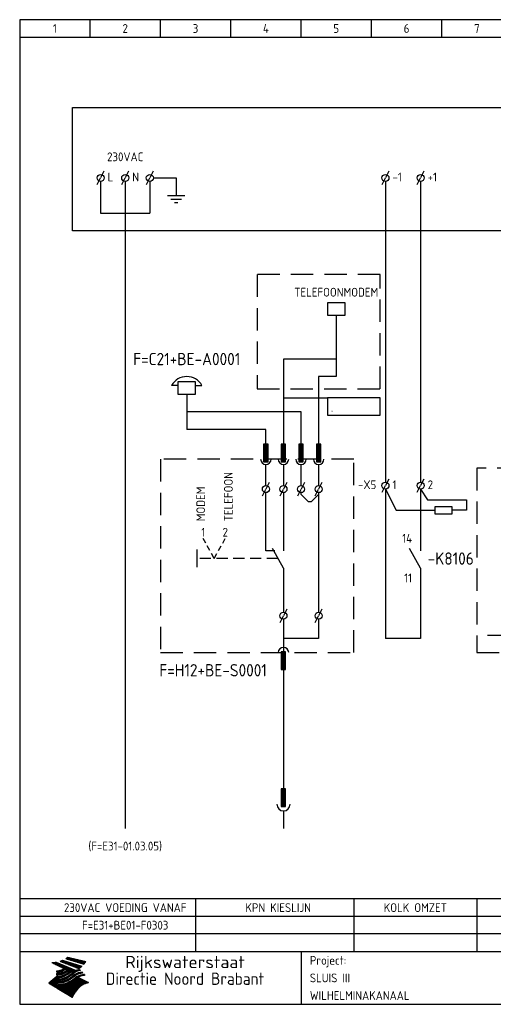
# Model space of a CAD drawing. Extents: x 10 to 410, y 10 to 290.
# Tile 1 of 2: x 10 to 145, y 10 to 290. Entities that reach past the tile are written whole.
import ezdxf
from ezdxf.enums import TextEntityAlignment as Align

# ---------------------------------------------------------------- set-up
doc = ezdxf.new("R2010")
doc.units = 0
doc.header["$MEASUREMENT"] = 0
doc.linetypes.add('HIDDEN', pattern=[9.525, 6.35, -3.175])
doc.layers.get('0').update_dxf_attribs({"linetype": 'CONTINUOUS'})
for name, color, linetype in [('0-25', 7, 'CONTINUOUS'), ('0-35', 2, 'CONTINUOUS'), ('0-50', 3, 'CONTINUOUS'), ('B-25', 7, 'CONTINUOUS'), ('B-35', 2, 'CONTINUOUS'), ('S-25', 7, 'CONTINUOUS')]:
    doc.layers.add(name, color=color, linetype=linetype)
doc.styles.add('ISO', font='iso.shx')
doc.styles.get("Standard").update_dxf_attribs({"font": 'iso.shx'})

# ---------------------------------------------------------------- blocks, each defined once
blk = doc.blocks.new('KADERA3')
at = {"layer": '0-25'}
for p, q in [((30, 285), (30, 290)), ((50, 285), (50, 290)), ((70, 285), (70, 290)), ((90, 285), (90, 290)), ((110, 285), (110, 290)), ((130, 285), (130, 290)), ((10, 285), (410, 285)), ((410, 35), (10, 35)), ((410, 30), (10, 30))]:
    blk.add_line(p, q, dxfattribs=at)
at = {"layer": '0-25', "color": 7}
for p, q in [((21.94, 22.42), (22.53, 22.42)), ((22.06, 22.48), (22.36, 22.48)), ((22.18, 22.53), (27.65, 20.8)), ((22.18, 22.53), (27.65, 20.8)), ((23.14, 22.99), (28.22, 21.46)), ((23.14, 22.99), (28.22, 21.46)), ((23.15, 22.98), (25.33, 22.98)), ((23.23, 23.04), (25.09, 23.04)), ((23.32, 23.1), (24.84, 23.1)), ((23.34, 22.93), (25.57, 22.93)), ((23.4, 23.15), (24.6, 23.15)), ((23.49, 23.21), (24.36, 23.21)), ((23.52, 22.87), (25.81, 22.87)), ((23.57, 23.27), (24.12, 23.27)), ((23.64, 23.32), (23.87, 23.32)), ((23.7, 23.36), (28.82, 22.17)), ((23.7, 23.36), (28.82, 22.17)), ((23.71, 22.82), (26.06, 22.82)), ((23.9, 22.76), (26.3, 22.76)), ((24.09, 22.7), (26.54, 22.7)), ((24.27, 22.65), (26.78, 22.65)), ((24.46, 22.59), (27.03, 22.59)), ((24.65, 22.53), (27.27, 22.53)), ((24.84, 22.48), (27.51, 22.48)), ((25.02, 22.42), (27.75, 22.42)), ((19.1, 21.89), (25.12, 19)), ((19.1, 21.89), (25.12, 19)), ((19.17, 21.86), (20.7, 21.86)), ((19.29, 21.8), (20.83, 21.8)), ((19.4, 21.75), (20.96, 21.75)), ((19.52, 21.69), (21.09, 21.69)), ((19.64, 21.63), (21.22, 21.63)), ((19.74, 21.92), (20.56, 21.92)), ((19.75, 21.58), (21.36, 21.58)), ((19.87, 21.52), (21.49, 21.52)), ((19.99, 21.47), (21.62, 21.47)), ((20.11, 21.41), (21.75, 21.41)), ((20.22, 21.35), (21.88, 21.35)), ((20.25, 21.97), (20.43, 21.97)), ((20.34, 21.3), (22.02, 21.3)), ((20.38, 21.99), (26.02, 19.59)), ((20.38, 21.99), (26.02, 19.59)), ((20.46, 21.24), (22.15, 21.24)), ((20.57, 21.18), (22.28, 21.18)), ((20.69, 21.13), (22.41, 21.13)), ((20.81, 21.07), (22.55, 21.07)), ((20.92, 21.02), (22.68, 21.02)), ((21.04, 20.96), (22.81, 20.96)), ((21.16, 20.9), (22.94, 20.9)), ((21.19, 19.61), (22.35, 19.61)), ((21.27, 20.85), (23.07, 20.85)), ((21.39, 20.79), (23.21, 20.79)), ((21.42, 19.67), (22.47, 19.67)), ((21.47, 22.25), (26.83, 20.19)), ((21.47, 22.25), (26.83, 20.19)), ((21.49, 22.25), (23.07, 22.25)), ((21.51, 20.73), (23.34, 20.73)), ((21.6, 22.2), (23.25, 22.2)), ((21.62, 19.72), (22.59, 19.72)), ((21.63, 20.68), (23.47, 20.68)), ((21.65, 22.31), (22.89, 22.31)), ((21.74, 20.62), (23.6, 20.62)), ((21.75, 22.14), (23.42, 22.14)), ((21.8, 22.37), (22.71, 22.37)), ((21.8, 19.78), (22.69, 19.78)), ((21.86, 20.57), (23.73, 20.57)), ((21.9, 22.08), (23.6, 22.08)), ((21.96, 19.83), (22.79, 19.83)), ((21.98, 20.51), (23.87, 20.51)), ((22.04, 22.03), (23.78, 22.03)), ((22.09, 20.45), (24, 20.45)), ((22.11, 19.89), (22.89, 19.89)), ((22.19, 21.97), (23.96, 21.97)), ((22.21, 20.4), (24.13, 20.4)), ((22.24, 19.95), (22.99, 19.95)), ((22.33, 20.34), (24.26, 20.34)), ((22.34, 21.92), (24.13, 21.92)), ((22.37, 20), (23.08, 20)), ((22.44, 20.28), (24.4, 20.28)), ((22.48, 21.86), (24.31, 21.86)), ((22.49, 20.06), (23.04, 20.06)), ((22.56, 20.23), (24.53, 20.23)), ((22.61, 20.12), (22.93, 20.12)), ((22.63, 21.8), (24.49, 21.8)), ((22.68, 20.17), (24.66, 20.17)), ((22.71, 20.17), (22.82, 20.17)), ((23.11, 20.02), (22.77, 20.2)), ((23.11, 20.02), (22.77, 20.2)), ((22.78, 21.75), (24.67, 21.75)), ((22.79, 20.12), (24.79, 20.12)), ((22.91, 20.06), (24.92, 20.06)), ((22.92, 21.69), (24.85, 21.69)), ((23.03, 20), (25.06, 20)), ((23.07, 21.63), (25.02, 21.63)), ((23.15, 19.95), (25.19, 19.95)), ((23.22, 21.58), (25.2, 21.58)), ((23.26, 19.89), (25.32, 19.89)), ((23.3, 19.61), (23.88, 19.61)), ((23.36, 21.52), (25.38, 21.52)), ((23.38, 19.83), (25.45, 19.83)), ((23.39, 19.67), (23.81, 19.67)), ((23.45, 19.7), (23.58, 19.79)), ((23.45, 19.7), (23.58, 19.79)), ((23.48, 19.72), (23.7, 19.72)), ((23.5, 19.78), (25.58, 19.78)), ((23.51, 21.47), (25.56, 21.47)), ((23.56, 19.78), (23.59, 19.78)), ((23.56, 19.39), (23.9, 19.62)), ((23.56, 19.39), (23.9, 19.62)), ((23.58, 19.79), (23.9, 19.62)), ((23.58, 19.79), (23.9, 19.62)), ((23.61, 19.72), (25.72, 19.72)), ((23.66, 21.41), (25.74, 21.41)), ((23.73, 19.67), (25.85, 19.67)), ((23.8, 21.35), (25.91, 21.35)), ((23.85, 19.61), (25.98, 19.61)), ((23.95, 21.3), (26.09, 21.3)), ((24.09, 21.24), (26.27, 21.24)), ((24.24, 21.18), (26.45, 21.18)), ((24.39, 21.13), (26.62, 21.13)), ((24.53, 21.07), (26.8, 21.07)), ((24.68, 21.02), (26.98, 21.02)), ((24.83, 20.96), (27.16, 20.96)), ((24.97, 20.9), (27.34, 20.9)), ((25.12, 20.85), (27.51, 20.85)), ((25.21, 22.37), (28, 22.37)), ((25.27, 20.79), (27.63, 20.79)), ((25.4, 22.31), (28.24, 22.31)), ((25.41, 20.73), (27.57, 20.73)), ((25.56, 20.68), (27.51, 20.68)), ((25.58, 22.25), (28.48, 22.25)), ((25.71, 20.62), (27.44, 20.62)), ((25.77, 22.2), (28.72, 22.2)), ((25.85, 20.57), (27.37, 20.57)), ((25.96, 22.14), (28.79, 22.14)), ((26, 20.51), (27.29, 20.51)), ((26.06, 19.61), (26.85, 19.61)), ((26.15, 22.08), (28.75, 22.08)), ((26.15, 20.45), (27.22, 20.45)), ((26.21, 19.67), (27.23, 19.67)), ((26.29, 20.4), (27.14, 20.4)), ((26.33, 22.03), (28.71, 22.03)), ((26.44, 20.34), (27.06, 20.34)), ((26.44, 19.72), (27.18, 19.72)), ((26.52, 21.97), (28.66, 21.97)), ((26.59, 20.28), (26.97, 20.28)), ((26.71, 21.92), (28.62, 21.92)), ((26.73, 20.23), (26.89, 20.23)), ((26.9, 21.86), (28.57, 21.86)), ((27.08, 21.8), (28.52, 21.8)), ((27.13, 19.78), (27.25, 19.64)), ((27.13, 19.78), (27.25, 19.64)), ((27.27, 21.75), (28.48, 21.75)), ((27.46, 21.69), (28.43, 21.69)), ((27.65, 21.63), (28.38, 21.63)), ((27.83, 21.58), (28.33, 21.58)), ((28.02, 21.52), (28.28, 21.52)), ((28.21, 21.47), (28.22, 21.47)), ((20.58, 17.88), (18.3, 16)), ((20.58, 17.88), (18.3, 16)), ((19.33, 16.85), (21.07, 16.85)), ((19.4, 16.91), (21.55, 16.91)), ((19.47, 16.97), (21.88, 16.97)), ((19.54, 17.02), (22.13, 17.02)), ((19.61, 17.08), (22.34, 17.08)), ((19.67, 17.13), (20.6, 17.13)), ((19.74, 17.19), (20.6, 17.19)), ((19.81, 17.25), (20.6, 17.25)), ((19.88, 17.3), (20.6, 17.3)), ((19.95, 17.36), (20.6, 17.36)), ((20.01, 17.42), (20.6, 17.42)), ((20.08, 17.47), (20.93, 17.47)), ((20.15, 17.53), (21.26, 17.53)), ((20.22, 17.58), (21.51, 17.58)), ((20.29, 17.64), (21.72, 17.64)), ((20.35, 17.7), (21.9, 17.7)), ((20.42, 17.75), (22.07, 17.75)), ((20.49, 17.81), (22.22, 17.81)), ((20.56, 17.87), (22.36, 17.87)), ((20.6, 19.11), (20.58, 19.51)), ((20.6, 19.11), (20.58, 19.51)), ((20.58, 19.5), (22.09, 19.5)), ((20.58, 19.44), (21.95, 19.44)), ((20.59, 19.38), (21.79, 19.38)), ((20.59, 19.33), (21.62, 19.33)), ((20.59, 19.27), (21.42, 19.27)), ((20.6, 19.22), (21.2, 19.22)), ((20.6, 19.16), (20.93, 19.16)), ((20.6, 19.11), (20.69, 19.12)), ((20.6, 19.11), (20.69, 19.12)), ((20.6, 18.79), (20.77, 18.81)), ((20.6, 18.79), (20.77, 18.81)), ((20.6, 18.29), (20.6, 18.79)), ((20.6, 18.29), (20.6, 18.79)), ((20.6, 18.77), (22.46, 18.77)), ((20.6, 18.71), (22.33, 18.71)), ((20.6, 18.65), (22.19, 18.65)), ((20.6, 18.6), (22.04, 18.6)), ((20.6, 18.54), (21.87, 18.54)), ((20.6, 18.48), (21.68, 18.48)), ((20.6, 18.43), (21.46, 18.43)), ((20.6, 18.37), (21.21, 18.37)), ((20.6, 18.32), (20.87, 18.32)), ((20.6, 18.29), (20.88, 18.32)), ((20.6, 18.29), (20.88, 18.32)), ((20.6, 17.88), (20.86, 17.91)), ((20.6, 17.88), (20.86, 17.91)), ((20.6, 17.43), (20.97, 17.48)), ((20.6, 17.43), (20.97, 17.48)), ((20.6, 17.43), (20.6, 17.09)), ((20.6, 17.43), (20.6, 17.09)), ((20.6, 17.09), (21.26, 17.16)), ((20.6, 17.09), (21.26, 17.16)), ((20.6, 16.8), (21.37, 16.89)), ((20.6, 16.8), (21.37, 16.89)), ((20.6, 16.8), (20.6, 16.45)), ((20.6, 16.8), (20.6, 16.45)), ((20.9, 19.55), (22.23, 19.55)), ((20.9, 18.82), (22.59, 18.82)), ((20.98, 17.92), (22.5, 17.92)), ((21.02, 17.13), (22.53, 17.13)), ((21.32, 18.88), (22.71, 18.88)), ((21.32, 17.98), (22.62, 17.98)), ((21.47, 17.19), (22.7, 17.19)), ((21.59, 18.03), (22.74, 18.03)), ((21.61, 18.93), (22.82, 18.93)), ((21.77, 17.25), (22.85, 17.25)), ((21.8, 18.09), (22.85, 18.09)), ((21.84, 18.99), (22.92, 18.99)), ((21.99, 18.15), (22.95, 18.15)), ((22.01, 17.3), (22.99, 17.3)), ((22.03, 19.05), (23.03, 19.05)), ((22.16, 18.2), (23.05, 18.2)), ((22.21, 19.1), (23.12, 19.1)), ((22.21, 17.36), (23.12, 17.36)), ((22.31, 18.26), (23.15, 18.26)), ((22.36, 19.16), (23.22, 19.16)), ((22.39, 17.42), (23.24, 17.42)), ((22.45, 18.32), (23.24, 18.32)), ((22.51, 19.22), (23.3, 19.22)), ((22.56, 17.47), (23.36, 17.47)), ((22.59, 18.37), (23.33, 18.37)), ((22.64, 19.27), (23.39, 19.27)), ((22.71, 18.43), (23.42, 18.43)), ((22.71, 17.53), (23.47, 17.53)), ((22.77, 19.33), (23.47, 19.33)), ((22.83, 18.48), (23.5, 18.48)), ((22.84, 17.58), (23.57, 17.58)), ((22.89, 19.38), (23.55, 19.38)), ((22.94, 18.54), (23.58, 18.54)), ((22.96, 16.85), (23.86, 16.85)), ((22.97, 17.64), (23.67, 17.64)), ((23, 19.44), (23.63, 19.44)), ((23.04, 18.6), (23.66, 18.6)), ((23.1, 19.5), (23.72, 19.5)), ((23.1, 17.7), (23.77, 17.7)), ((23.12, 16.91), (23.96, 16.91)), ((23.14, 18.65), (23.74, 18.65)), ((23.21, 19.55), (23.8, 19.55)), ((23.21, 17.75), (23.86, 17.75)), ((23.24, 18.71), (23.82, 18.71)), ((23.26, 16.97), (24.05, 16.97)), ((23.32, 17.81), (23.95, 17.81)), ((23.33, 18.77), (23.91, 18.77)), ((23.39, 17.02), (24.14, 17.02)), ((23.42, 18.82), (23.99, 18.82)), ((23.42, 17.87), (24.03, 17.87)), ((23.51, 18.88), (24.07, 18.88)), ((23.52, 17.92), (24.11, 17.92)), ((23.52, 17.08), (24.22, 17.08)), ((23.54, 18.9), (24.3, 19.42)), ((23.54, 18.9), (24.3, 19.42)), ((23.59, 18.93), (24.15, 18.93)), ((23.62, 17.98), (24.2, 17.98)), ((23.63, 17.13), (24.3, 17.13)), ((23.65, 18.59), (24.62, 19.25)), ((23.65, 18.59), (24.62, 19.25)), ((23.67, 18.99), (24.23, 18.99)), ((23.71, 18.03), (24.28, 18.03)), ((23.75, 19.05), (24.32, 19.05)), ((23.75, 17.19), (24.38, 17.19)), ((23.79, 18.09), (24.36, 18.09)), ((23.83, 19.1), (24.4, 19.1)), ((23.85, 17.25), (24.46, 17.25)), ((23.88, 18.15), (24.44, 18.15)), ((23.92, 19.16), (24.48, 19.16)), ((23.94, 18.19), (25.23, 19.07)), ((23.94, 18.19), (25.23, 19.07)), ((23.95, 17.3), (24.55, 17.3)), ((23.96, 19.55), (25.96, 19.55)), ((23.96, 18.2), (24.53, 18.2)), ((24, 19.22), (24.56, 19.22)), ((24.04, 18.26), (24.61, 18.26)), ((24.05, 17.36), (24.63, 17.36)), ((24.06, 17.88), (25.34, 18.76)), ((24.06, 17.88), (25.34, 18.76)), ((24.08, 19.5), (25.88, 19.5)), ((24.08, 19.27), (24.58, 19.27)), ((24.13, 18.32), (24.69, 18.32)), ((24.14, 17.42), (24.71, 17.42)), ((24.16, 19.33), (24.47, 19.33)), ((24.2, 19.44), (25.79, 19.44)), ((24.21, 18.37), (24.77, 18.37)), ((24.23, 17.47), (24.79, 17.47)), ((24.24, 17.48), (25.52, 18.36)), ((24.24, 17.48), (25.52, 18.36)), ((24.25, 19.38), (24.36, 19.38)), ((24.29, 18.43), (24.85, 18.43)), ((24.3, 19.42), (24.62, 19.25)), ((24.3, 19.42), (24.62, 19.25)), ((24.31, 19.38), (25.71, 19.38)), ((24.31, 17.53), (24.87, 17.53)), ((24.35, 17.17), (25.64, 18.05)), ((24.35, 17.17), (25.64, 18.05)), ((24.37, 18.48), (24.94, 18.48)), ((24.39, 17.58), (24.96, 17.58)), ((24.43, 19.33), (25.62, 19.33)), ((24.45, 18.54), (25.02, 18.54)), ((24.47, 17.64), (25.04, 17.64)), ((24.54, 18.6), (25.1, 18.6)), ((24.55, 19.27), (25.54, 19.27)), ((24.56, 17.7), (25.12, 17.7)), ((24.62, 18.65), (25.18, 18.65)), ((24.63, 16.72), (25.91, 17.6)), ((24.63, 16.72), (25.91, 17.6)), ((24.64, 17.75), (25.2, 17.75)), ((24.67, 19.22), (25.45, 19.22)), ((24.7, 18.71), (25.27, 18.71)), ((24.72, 17.81), (25.29, 17.81)), ((24.78, 19.16), (25.37, 19.16)), ((24.78, 18.77), (25.34, 18.77)), ((24.8, 17.87), (25.37, 17.87)), ((24.82, 16.85), (28.23, 16.85)), ((24.87, 18.82), (25.4, 18.82)), ((24.89, 17.92), (25.45, 17.92)), ((24.9, 19.1), (25.28, 19.1)), ((24.9, 16.91), (28.11, 16.91)), ((24.95, 18.88), (25.45, 18.88)), ((24.97, 17.98), (25.53, 17.98)), ((24.99, 16.97), (28, 16.97)), ((25.02, 19.05), (25.2, 19.05)), ((25.03, 18.93), (25.51, 18.93)), ((25.05, 18.03), (25.61, 18.03)), ((25.07, 17.02), (27.89, 17.02)), ((25.11, 18.99), (25.57, 18.99)), ((26.02, 19.59), (25.12, 19)), ((26.02, 19.59), (25.12, 19)), ((25.13, 18.09), (25.68, 18.09)), ((25.15, 17.08), (27.77, 17.08)), ((25.19, 19.05), (25.63, 19.05)), ((25.21, 18.15), (25.75, 18.15)), ((25.23, 17.13), (27.66, 17.13)), ((25.26, 19.1), (25.7, 19.1)), ((25.3, 18.2), (25.82, 18.2)), ((25.31, 17.19), (27.55, 17.19)), ((25.33, 19.16), (25.77, 19.16)), ((25.38, 18.26), (25.89, 18.26)), ((25.39, 19.22), (25.85, 19.22)), ((25.4, 17.25), (27.43, 17.25)), ((25.46, 18.32), (25.97, 18.32)), ((25.47, 19.27), (25.93, 19.27)), ((25.48, 17.3), (27.32, 17.3)), ((25.54, 19.33), (26.03, 19.33)), ((25.54, 18.37), (26.06, 18.37)), ((25.56, 17.36), (27.21, 17.36)), ((25.62, 18.43), (26.14, 18.43)), ((25.63, 19.38), (26.13, 19.38)), ((25.64, 17.42), (27.1, 17.42)), ((25.7, 18.48), (26.24, 18.48)), ((25.72, 19.44), (26.24, 19.44)), ((25.73, 17.47), (26.98, 17.47)), ((25.79, 18.54), (26.34, 18.54)), ((25.81, 17.53), (26.87, 17.53)), ((25.82, 19.5), (26.36, 19.5)), ((25.89, 18.6), (26.46, 18.6)), ((25.89, 17.58), (26.76, 17.58)), ((25.93, 19.55), (26.53, 19.55)), ((25.96, 17.64), (26.64, 17.64)), ((25.99, 18.65), (26.58, 18.65)), ((26.04, 17.7), (26.59, 17.7)), ((26.1, 18.71), (26.72, 18.71)), ((26.12, 17.75), (26.67, 17.75)), ((26.2, 17.81), (26.76, 17.81)), ((26.23, 18.77), (26.89, 18.77)), ((26.29, 17.87), (26.86, 17.87)), ((26.37, 18.82), (27.09, 18.82)), ((26.39, 17.92), (26.97, 17.92)), ((26.49, 17.98), (27.09, 17.98)), ((26.53, 18.88), (27.34, 18.88)), ((26.56, 17.68), (29.54, 16.2)), ((26.56, 17.68), (29.54, 16.2)), ((26.6, 18.03), (27.22, 18.03)), ((26.72, 18.09), (27.38, 18.09)), ((26.73, 18.93), (27.66, 18.93)), ((26.85, 18.15), (27.56, 18.15)), ((26.99, 18.99), (27.9, 18.99)), ((27, 18.2), (27.8, 18.2)), ((27.18, 18.26), (28.13, 18.26)), ((27.26, 19.05), (27.84, 19.05)), ((27.39, 18.32), (28.47, 18.32)), ((27.7, 18.37), (28.49, 18.37)), ((27.78, 19.1), (27.93, 18.96)), ((27.78, 19.1), (27.93, 18.96)), ((28, 18.43), (28.44, 18.43)), ((28.39, 18.48), (28.54, 18.32)), ((28.39, 18.48), (28.54, 18.32)), ((24.94, 11.97), (18.3, 16)), ((24.94, 11.97), (18.3, 16)), ((18.31, 16.01), (20.96, 16.01)), ((18.38, 16.07), (21.46, 16.07)), ((18.38, 15.95), (20.6, 15.95)), ((18.45, 16.12), (21.88, 16.12)), ((18.47, 15.9), (20.6, 15.9)), ((18.52, 16.18), (22.15, 16.18)), ((18.57, 15.84), (20.6, 15.84)), ((18.59, 16.23), (22.38, 16.23)), ((18.65, 16.29), (22.58, 16.29)), ((18.66, 15.78), (20.6, 15.78)), ((18.72, 16.35), (22.75, 16.35)), ((18.75, 15.73), (20.6, 15.73)), ((18.79, 16.4), (22.91, 16.4)), ((18.85, 15.67), (20.6, 15.67)), ((18.86, 16.46), (20.6, 16.46)), ((18.93, 16.52), (20.6, 16.52)), ((18.94, 15.62), (20.6, 15.62)), ((18.99, 16.57), (20.6, 16.57)), ((19.03, 15.56), (27.83, 15.56)), ((19.06, 16.63), (20.6, 16.63)), ((19.12, 15.5), (27.75, 15.5)), ((19.13, 16.68), (20.6, 16.68)), ((19.2, 16.74), (20.6, 16.74)), ((19.22, 15.45), (27.66, 15.45)), ((19.27, 16.8), (20.6, 16.8)), ((19.31, 15.39), (27.58, 15.39)), ((19.4, 15.33), (27.5, 15.33)), ((19.49, 15.28), (27.43, 15.28)), ((19.59, 15.22), (27.36, 15.22)), ((19.68, 15.17), (27.29, 15.17)), ((19.77, 15.11), (27.22, 15.11)), ((19.86, 15.05), (27.15, 15.05)), ((19.96, 15), (27.09, 15)), ((20.05, 14.94), (27.02, 14.94)), ((20.14, 14.88), (26.96, 14.88)), ((20.24, 14.83), (26.9, 14.83)), ((20.33, 14.77), (26.84, 14.77)), ((20.42, 14.72), (26.79, 14.72)), ((20.51, 14.66), (26.73, 14.66)), ((20.6, 16.45), (21.56, 16.56)), ((20.6, 16.45), (21.56, 16.56)), ((20.6, 15.97), (21.67, 16.09)), ((20.6, 15.97), (21.67, 16.09)), ((20.6, 15.97), (20.6, 15.58)), ((20.6, 15.97), (20.6, 15.58)), ((20.6, 15.58), (21.95, 15.73)), ((20.6, 15.58), (21.95, 15.73)), ((20.61, 14.6), (26.68, 14.6)), ((20.7, 16.46), (23.06, 16.46)), ((20.7, 14.55), (26.62, 14.55)), ((20.79, 14.49), (26.57, 14.49)), ((20.88, 14.43), (26.52, 14.43)), ((20.94, 15.62), (27.92, 15.62)), ((20.98, 14.38), (26.47, 14.38)), ((21.07, 14.32), (26.42, 14.32)), ((21.16, 14.27), (26.38, 14.27)), ((21.2, 16.52), (23.2, 16.52)), ((21.25, 14.21), (26.33, 14.21)), ((21.35, 14.15), (26.29, 14.15)), ((21.44, 14.1), (26.24, 14.1)), ((21.45, 15.67), (28.01, 15.67)), ((21.53, 14.04), (26.2, 14.04)), ((21.72, 16.57), (23.32, 16.57)), ((21.96, 15.73), (28.11, 15.73)), ((22.1, 16.63), (23.44, 16.63)), ((22.34, 15.78), (28.21, 15.78)), ((22.38, 16.68), (23.56, 16.68)), ((22.6, 16.74), (23.66, 16.74)), ((22.62, 15.84), (28.33, 15.84)), ((22.79, 16.8), (23.77, 16.8)), ((22.84, 15.9), (28.52, 15.9)), ((23.04, 15.95), (28.71, 15.95)), ((23.21, 16.01), (28.9, 16.01)), ((23.37, 16.07), (29.08, 16.07)), ((23.51, 16.12), (29.27, 16.12)), ((29.41, 16.17), (23.65, 16.17)), ((23.77, 16.23), (29.47, 16.23)), ((23.89, 16.29), (29.36, 16.29)), ((24, 16.35), (29.24, 16.35)), ((24.11, 16.4), (29.13, 16.4)), ((24.21, 16.46), (29.02, 16.46)), ((24.31, 16.52), (28.91, 16.52)), ((24.4, 16.57), (28.79, 16.57)), ((24.49, 16.63), (28.68, 16.63)), ((24.57, 16.68), (28.57, 16.68)), ((24.66, 16.74), (28.45, 16.74)), ((24.74, 16.8), (28.34, 16.8)), ((28.29, 15.83), (29.54, 16.2)), ((28.29, 15.83), (29.54, 16.2)), ((29.54, 16.2), (29.45, 16.17)), ((29.54, 16.2), (29.45, 16.17)), ((29.46, 16.18), (29.47, 16.18)), ((21.63, 13.98), (26.16, 13.98)), ((21.72, 13.93), (26.12, 13.93)), ((21.81, 13.87), (26.08, 13.87)), ((21.9, 13.82), (26.04, 13.82)), ((22, 13.76), (26, 13.76)), ((22.09, 13.7), (25.96, 13.7)), ((22.18, 13.65), (25.93, 13.65)), ((22.27, 13.59), (25.89, 13.59)), ((22.37, 13.53), (25.86, 13.53)), ((22.46, 13.48), (25.82, 13.48)), ((22.55, 13.42), (25.79, 13.42)), ((22.65, 13.37), (25.76, 13.37)), ((22.74, 13.31), (25.73, 13.31)), ((22.83, 13.25), (25.69, 13.25)), ((22.92, 13.2), (25.66, 13.2)), ((23.02, 13.14), (25.63, 13.14)), ((23.11, 13.08), (25.59, 13.08)), ((23.2, 13.03), (25.56, 13.03)), ((23.29, 12.97), (25.53, 12.97)), ((23.39, 12.92), (25.5, 12.92)), ((23.48, 12.86), (25.46, 12.86)), ((23.57, 12.8), (25.43, 12.8)), ((23.66, 12.75), (25.4, 12.75)), ((23.76, 12.69), (25.36, 12.69)), ((23.85, 12.63), (25.33, 12.63)), ((23.94, 12.58), (25.3, 12.58)), ((24.04, 12.52), (25.26, 12.52)), ((24.13, 12.47), (25.23, 12.47)), ((24.22, 12.41), (25.2, 12.41)), ((24.31, 12.35), (25.17, 12.35)), ((24.41, 12.3), (25.13, 12.3)), ((24.5, 12.24), (25.1, 12.24)), ((24.59, 12.18), (25.07, 12.18)), ((24.68, 12.13), (25.03, 12.13)), ((24.78, 12.07), (25, 12.07)), ((24.87, 12.02), (24.97, 12.02)), ((24.94, 11.97), (25.81, 13.45)), ((24.94, 11.97), (25.81, 13.45))]:
    blk.add_line(p, q, dxfattribs=at)
for centre, radius, start, end in [((19.84, 27.26), 5.27, 288.0217, 296.3084), ((19.84, 27.26), 5.27, 288.0217, 296.3084), ((20.49, 27.56), 5.28, 300.0654, 307.393), ((20.49, 27.56), 5.28, 300.0654, 307.393), ((19.15, 29.7), 7.8, 269.6055, 279.0886), ((19.15, 29.7), 7.8, 269.6055, 279.0886), ((19.93, 25.38), 5.91, 276.3402, 298.7463), ((19.93, 25.38), 5.91, 276.3402, 298.7463), ((19.84, 25.09), 6.03, 278.129, 302.868), ((19.84, 25.09), 6.03, 278.129, 302.868), ((20.35, 24.56), 5.76, 274.164, 302.5474), ((20.35, 24.56), 5.76, 274.164, 302.5474), ((27.05, 17.17), 2.63, 107.4286, 133.7799), ((27.05, 17.17), 2.63, 107.4286, 133.7799), ((27.01, 16.84), 2.93, 87.7348, 104.8316), ((27.01, 16.84), 2.93, 87.7348, 104.8316), ((27.37, 15.71), 3.93, 91.7838, 103.2817), ((27.37, 15.71), 3.93, 91.7838, 103.2817), ((24.11, 24.7), 5.26, 301.1147, 312.2814), ((24.11, 24.7), 5.26, 301.1147, 312.2814), ((21.95, 27.32), 8.59, 316.9248, 323.1399), ((21.95, 27.32), 8.59, 316.9248, 323.1399), ((20.21, 23.78), 5.91, 273.6149, 304.3803), ((20.21, 23.78), 5.91, 273.6149, 304.3803), ((20.05, 24.28), 6.02, 277.9472, 305.7139), ((20.05, 24.28), 6.02, 277.9472, 305.7139), ((20.04, 23.49), 6.09, 278.8115, 306.4242), ((20.04, 23.49), 6.09, 278.8115, 306.4242), ((20.53, 23.07), 5.96, 277.0519, 304.973), ((20.53, 23.07), 5.96, 277.0519, 304.973), ((20.72, 22.76), 5.91, 276.3402, 304.3803), ((20.72, 22.76), 5.91, 276.3402, 304.3803), ((21.06, 22.34), 5.81, 274.9043, 303.1745), ((21.06, 22.34), 5.81, 274.9043, 303.1745), ((20.82, 22.06), 6.04, 278.1111, 305.8489), ((20.82, 22.06), 6.04, 278.1111, 305.8489), ((27.45, 16.91), 2.81, 110.4143, 138.7411), ((27.45, 16.91), 2.81, 110.4143, 138.7411), ((27.57, 15.64), 3.4, 98.1566, 126.9045), ((27.57, 15.64), 3.4, 98.1566, 126.9045), ((27.91, 15.54), 3.39, 100.5835, 132.088), ((27.91, 15.54), 3.39, 100.5835, 132.088), ((28.21, 14.74), 3.67, 95.7581, 128.7216), ((28.21, 14.74), 3.67, 95.7581, 128.7216), ((28.4, 15.05), 3.21, 96.3886, 125.0052), ((28.4, 15.05), 3.21, 96.3886, 125.0052), ((27.82, 16.31), 2.8, 90.634, 105.1984), ((27.82, 16.31), 2.8, 90.634, 105.1984), ((28.19, 15.04), 3.93, 93.8342, 103.2817), ((28.19, 15.04), 3.93, 93.8342, 103.2817), ((28.58, 15.69), 2.8, 93.8141, 105.1984), ((28.58, 15.69), 2.8, 93.8141, 105.1984), ((28.95, 14.41), 3.93, 96.0135, 103.2817), ((28.95, 14.41), 3.93, 96.0135, 103.2817), ((21.3, 21.6), 5.91, 276.3402, 304.3803), ((21.3, 21.6), 5.91, 276.3402, 304.3803), ((31.24, 10.26), 6.3, 117.9568, 149.6251), ((31.24, 10.26), 6.3, 117.9568, 149.6251)]:
    blk.add_arc(centre, radius, start, end, dxfattribs=at)
at = {"layer": '0-35'}
blk.add_line((90, 25), (90, 10), dxfattribs=at)
at = {"layer": '0-50'}
blk.add_line((10, 25), (410, 25), dxfattribs=at)
blk.add_lwpolyline([(10, 10), (410, 10), (410, 290), (10, 290)], close=True, dxfattribs=at)
at = {"layer": '0-25', "style": 'ISO'}
blk.add_text('Project:', height=2.5, dxfattribs=at).set_placement((92.5, 22.5), align=Align.MIDDLE_LEFT)
for tag, p in [('STR1', (20, 287.5)), ('STR2', (40, 287.5)), ('STR3', (60, 287.5)), ('STR4', (80, 287.5)), ('STR5', (100, 287.5)), ('STR6', (120, 287.5)), ('STR7', (140, 287.5)), ('STR8', (160, 287.5)), ('STR9', (180, 287.5)), ('STR10', (200, 287.5)), ('STR11', (220, 287.5)), ('STR12', (240, 287.5)), ('STR13', (260, 287.5)), ('STR14', (280, 287.5)), ('STR15', (300, 287.5)), ('STR16', (320, 287.5)), ('STR17', (340, 287.5)), ('STR18', (360, 287.5)), ('STR19', (380, 287.5)), ('STR20', (400, 287.5)), ('W', (180, 12.5)), ('Z', (310, 12.5)), ('Y', (327.5, 12.5))]:
    blk.add_attdef(tag, text='', height=2.5, dxfattribs=at).set_placement(p, align=Align.MIDDLE)
for tag, p in [('N', (220, 22.5)), ('B', (92.5, 17.5)), ('P', (220, 17.5)), ('C', (92.5, 12.5)), ('U', (220, 12.5)), ('REV', (295, 12.5))]:
    blk.add_attdef(tag, text='', height=2.5, dxfattribs=at).set_placement(p, align=Align.MIDDLE_LEFT)
at = {"layer": '0-35', "style": 'ISO', "width": 1.00614}
blk.add_text('Rijkswaterstaat', height=3.5, dxfattribs=at).set_placement((40, 20.28), (74, 20.28), align=Align.FIT)
at = {"layer": '0-35', "color": 2, "style": 'ISO', "width": 0.948867}
blk.add_text('Directie Noord Brabant', height=3.5, dxfattribs=at).set_placement((34.5, 15.53), (79.5, 15.53), align=Align.FIT)
at = {"layer": '0-35', "style": 'ISO'}
blk.add_attdef('RNR', text='', height=3.5, dxfattribs=at).set_placement((305, 17.5), align=Align.MIDDLE)
for tag, p in [('X', (178.5, 17.5)), ('FORM', (402.5, 15))]:
    blk.add_attdef(tag, text='', height=3.5, dxfattribs=at).set_placement(p, align=Align.MIDDLE_LEFT)
at = {"layer": '0-50', "style": 'ISO'}
for tag, p in [('M', (342.5, 15)), ('O', (365, 15))]:
    blk.add_attdef(tag, text='', height=5, dxfattribs=at).set_placement(p, align=Align.MIDDLE)
blk.add_attdef('Q', text='', height=5, dxfattribs=at).set_placement((382.5, 15), align=Align.MIDDLE_LEFT)
blk = doc.blocks.new('0033')
at = {"layer": 'S-25'}
for p in [(-0.94, -1.88), (0.94, 1.88)]:
    blk.add_line(p, (0, 0), dxfattribs=at)
blk.add_circle((0, 0), 1, dxfattribs=at)
at = {"layer": 'B-25'}
blk.add_attdef('KT', text='', height=2.5, dxfattribs=at).set_placement((-2, -1), align=Align.RIGHT)
blk.add_attdef('KN1', (2, -1.01), '', height=2.5, dxfattribs=at)
blk = doc.blocks.new('0034')
at = {"layer": 'S-25'}
for p, q in [((0, 0), (0, -5)), ((0, -10), (-3.12, -4.38)), ((0, -10), (0, -15))]:
    blk.add_line(p, q, dxfattribs=at)
at = {"layer": 'B-25'}
for tag, p in [('KN1', (-2.43, -2.73)), ('KN2', (-2.43, -14.01))]:
    blk.add_attdef(tag, text='', height=2.5, dxfattribs=at).set_placement(p, align=Align.RIGHT)
blk.add_attdef('OM1', (4, -13.01), '', height=2.5, dxfattribs=at)
at = {"layer": 'B-35'}
blk.add_attdef('KT', (4.14, -8.99), '', height=3.5, dxfattribs=at)
blk = doc.blocks.new('0301B5')
at = {"layer": 'S-25'}
for p, q in [((15, 0), (0, 0)), ((0, 0), (0, -5)), ((15, -5), (15, 0)), ((0, -5), (15, -5))]:
    blk.add_line(p, q, dxfattribs=at)
at = {"layer": 'B-25', "style": 'ISO'}
blk.add_attdef('KA', (1, -4), '', height=2.5, dxfattribs=at)

msp = doc.modelspace()

# ---------------------------------------------------------------- linework, layer by layer
for p, q in [((48, 245), (54.5, 245)), ((33, 235), (47, 235)), ((100, 206), (100, 188.5)), ((57.5, 183.5), (57.5, 173.5)), ((90, 178.5), (57.5, 178.5)), ((90, 169.25), (90, 178.5)), ((80, 173.5), (57.5, 173.5)), ((80, 169.25), (80, 173.5)), ((80, 157.5), (80, 163.5)), ((90, 157.5), (90, 163.5)), ((80, 144), (80, 155.5)), ((95, 155.5), (95, 121.5)), ((80, 139), (80, 144)), ((82.5, 139), (80, 139)), ((85, 129), (85, 121.5)), ((85, 119.5), (85, 71.25)), ((95, 119.5), (95, 114)), ((95, 114), (85, 114)), ((124, 114), (114, 114))]:
    msp.add_line(p, q)
at = {"linetype": 'HIDDEN', "ltscale": 0.5}
msp.add_line((83.44, 136.81), (60.33, 136.81), dxfattribs=at)
at = {"layer": '0-25'}
for p, q in [((114, 156.5), (117, 150.5)), ((124, 156.5), (126, 153.5)), ((126, 153.5), (137, 153.5)), ((137, 153.5), (137, 150.5)), ((117, 150.5), (128, 150.5)), ((137, 150.5), (133, 150.5)), ((124, 129), (124, 114)), ((410, 40), (10, 40)), ((60, 40), (60, 25)), ((105, 40), (105, 25)), ((140, 40), (140, 25))]:
    msp.add_line(p, q, dxfattribs=at)
msp.add_lwpolyline([(128, 149.5), (133, 149.5), (133, 151.5), (128, 151.5)], close=True, dxfattribs=at)
at = {"layer": '0-35'}
msp.add_line((143, 115), (265, 115), dxfattribs=at)
at = {"layer": 'S-25'}
for p, q in [((25, 265), (395, 265)), ((25, 230), (25, 265)), ((33, 244), (33, 235)), ((395, 230), (25, 230)), ((85, 193.5), (85, 169.25)), ((100, 193.5), (85, 193.5)), ((85, 182.5), (97.5, 182.5)), ((79.37, 169.25), (79.37, 164.25)), ((80.62, 169.25), (79.37, 169.25)), ((79.69, 169.25), (79.69, 164.25)), ((80, 169.25), (80, 164.25)), ((80, 165), (80, 169)), ((80.31, 169.25), (80.31, 164.25)), ((80.62, 164.25), (80.62, 169.25)), ((85.62, 169.25), (84.37, 169.25)), ((84.37, 169.25), (84.37, 164.25)), ((84.69, 169.25), (84.69, 164.25)), ((85, 169.25), (85, 164.25)), ((85, 165), (85, 169)), ((85.31, 169.25), (85.31, 164.25)), ((85.62, 164.25), (85.62, 169.25)), ((89.37, 169.25), (89.37, 164.25)), ((90.62, 169.25), (89.37, 169.25)), ((89.69, 169.25), (89.69, 164.25)), ((90, 169.25), (90, 164.25)), ((90, 165), (90, 169)), ((90.31, 169.25), (90.31, 164.25)), ((90.62, 164.25), (90.62, 169.25)), ((94.37, 169.25), (94.37, 164.25)), ((95.62, 169.25), (94.37, 169.25)), ((94.69, 169.25), (94.69, 164.25)), ((95, 169.25), (95, 164.25)), ((95, 165), (95, 169)), ((95.31, 169.25), (95.31, 164.25)), ((95.62, 164.25), (95.62, 169.25)), ((79.37, 164.25), (80.62, 164.25)), ((84.37, 164.25), (85.62, 164.25)), ((89.37, 164.25), (90.62, 164.25)), ((94.37, 164.25), (95.62, 164.25)), ((90, 155), (90, 155.5)), ((90, 155), (92, 153)), ((93, 153), (95, 155)), ((92, 153), (93, 153)), ((62.93, 141.13), (62.2, 142.44)), ((64.1, 139.01), (63.35, 140.36)), ((66.55, 139.01), (67.3, 140.36)), ((67.73, 141.13), (68.45, 142.44)), ((60.33, 139.31), (60.33, 134.31)), ((65.33, 136.81), (64.55, 138.21)), ((65.33, 136.81), (66.1, 138.21)), ((84.37, 110.25), (84.37, 105.25)), ((85.62, 110.25), (84.37, 110.25)), ((84.69, 110.25), (84.69, 105.25)), ((85, 110.25), (85, 105.25)), ((85, 106), (85, 110)), ((85.31, 110.25), (85.31, 105.25)), ((85.62, 105.25), (85.62, 110.25)), ((84.37, 105.25), (85.62, 105.25)), ((84.37, 71.25), (84.37, 66.25)), ((85.62, 71.25), (84.37, 71.25)), ((84.69, 71.25), (84.69, 66.25)), ((85, 71.25), (85, 66.25)), ((85, 67), (85, 71)), ((85.31, 71.25), (85.31, 66.25)), ((85.62, 66.25), (85.62, 71.25)), ((84.37, 66.25), (85.62, 66.25)), ((85, 65), (85, 60))]:
    msp.add_line(p, q, dxfattribs=at)
at = {"layer": 'S-25', "color": 0}
for p, q in [((54.5, 245), (54.5, 240)), ((52, 240), (57, 240)), ((53, 239), (56, 239)), ((54, 238), (55, 238))]:
    msp.add_line(p, q, dxfattribs=at)
at = {"layer": 'S-25', "color": 0, "linetype": 'Continuous'}
for p, q in [((55, 186), (53.17, 186)), ((60, 186), (61.83, 186))]:
    msp.add_line(p, q, dxfattribs=at)
at = {"layer": 'S-25'}
for points in [[(40, 244), (40, 60)], [(47, 244), (47, 235)], [(114, 244), (114, 158.5)], [(124, 244), (124, 158.5)], [(100, 188.5), (95, 188.5), (95, 169.25)], [(85, 163.5), (85, 157.5)], [(95, 163.5), (95, 157.5)], [(85, 155.5), (85, 144)], [(114, 156.5), (114, 114)], [(124, 156.5), (124, 143)]]:
    msp.add_lwpolyline(points, dxfattribs=at)
at = {"layer": 'S-25', "linetype": 'HIDDEN'}
for points in [[(112.5, 217.5), (77.5, 217.5), (77.5, 185), (112.5, 185)], [(50, 110), (105, 110), (105, 165), (50, 165)], [(140, 110), (295, 110), (295, 162.5), (140, 162.5)]]:
    msp.add_lwpolyline(points, close=True, dxfattribs=at)
at = {"layer": 'S-25', "color": 0, "linetype": 'Continuous'}
for points in [[(97.5, 206), (102.5, 206), (102.5, 209.5), (97.5, 209.5)], [(55, 183.5), (60, 183.5), (60, 187), (55, 187)]]:
    msp.add_lwpolyline(points, close=True, dxfattribs=at)
msp.add_lwpolyline([(61.83, 186, 0.57735), (53.17, 186)], format="xyb", dxfattribs=at)
at = {"layer": 'S-25'}
for centre, radius, start, end in [((80, 165), 1.5, 180, 0), ((85, 165), 1.5, 180, 0), ((90, 165), 1.5, 180, 0), ((95, 165), 1.5, 180, 0), ((85, 110), 1.5, 0, 180), ((85, 66.88), 1.88, 180, 0)]:
    msp.add_arc(centre, radius, start, end, dxfattribs=at)

# ---------------------------------------------------------------- block references
msp.add_blockref('0301B5', (97.5, 182.5)).add_auto_attribs({'KA': '.'})
msp.add_blockref('0034', (85, 144))
ref = msp.add_blockref('0034', (124, 144))
ref.add_attrib('KT', '-K8106', (126, 135.01), dxfattribs={"layer": 'B-35', "height": 3.5})
ref.add_attrib('KN1', '14', dxfattribs={"layer": 'B-25', "height": 2.5}).set_placement((121.57, 141.27), align=Align.RIGHT)
ref.add_attrib('KN2', '11', dxfattribs={"layer": 'B-25', "height": 2.5}).set_placement((121.57, 129.99), align=Align.RIGHT)
ref = msp.add_blockref('KADERA3', (0, 0), dxfattribs=at)
ref.add_attrib('B', 'SLUIS III', dxfattribs={"layer": '0-25', "height": 2.5, "style": 'ISO'}).set_placement((92.5, 17.5), align=Align.MIDDLE_LEFT)
ref.add_attrib('C', 'WILHELMINAKANAAL', dxfattribs={"layer": '0-25', "height": 2.5, "style": 'ISO'}).set_placement((92.5, 12.5), align=Align.MIDDLE_LEFT)
ref.add_attrib('STR1', '1', dxfattribs={"layer": '0-25', "height": 2.5, "style": 'ISO'}).set_placement((20, 287.5), align=Align.MIDDLE)
ref.add_attrib('STR2', '2', dxfattribs={"layer": '0-25', "height": 2.5, "style": 'ISO'}).set_placement((40, 287.5), align=Align.MIDDLE)
ref.add_attrib('STR3', '3', dxfattribs={"layer": '0-25', "height": 2.5, "style": 'ISO'}).set_placement((60, 287.5), align=Align.MIDDLE)
ref.add_attrib('STR4', '4', dxfattribs={"layer": '0-25', "height": 2.5, "style": 'ISO'}).set_placement((80, 287.5), align=Align.MIDDLE)
ref.add_attrib('STR5', '5', dxfattribs={"layer": '0-25', "height": 2.5, "style": 'ISO'}).set_placement((100, 287.5), align=Align.MIDDLE)
ref.add_attrib('STR6', '6', dxfattribs={"layer": '0-25', "height": 2.5, "style": 'ISO'}).set_placement((120, 287.5), align=Align.MIDDLE)
ref.add_attrib('STR7', '7', dxfattribs={"layer": '0-25', "height": 2.5, "style": 'ISO'}).set_placement((140, 287.5), align=Align.MIDDLE)
ref = msp.add_blockref('0033', (33, 245), dxfattribs=at)
ref.add_attrib('KN1', 'L', (35, 244), dxfattribs={"layer": 'B-25', "height": 2.5})
ref = msp.add_blockref('0033', (40, 245), dxfattribs=at)
ref.add_attrib('KN1', 'N', (42, 244), dxfattribs={"layer": 'B-25', "height": 2.5})
for p in [(47, 245), (80, 156.5), (85, 156.5), (90, 156.5), (95, 156.5), (85, 120.5), (95, 120.5)]:
    msp.add_blockref('0033', p, dxfattribs=at)
ref = msp.add_blockref('0033', (114, 245), dxfattribs=at)
ref.add_attrib('KN1', '-1', (116, 244), dxfattribs={"layer": 'B-25', "height": 2.5})
ref = msp.add_blockref('0033', (124, 245), dxfattribs=at)
ref.add_attrib('KN1', '+1', (126, 244), dxfattribs={"layer": 'B-25', "height": 2.5})
ref = msp.add_blockref('0033', (114, 157.5), dxfattribs=at)
ref.add_attrib('KN1', '1', (116, 156.5), dxfattribs={"layer": 'B-25', "height": 2.5})
ref.add_attrib('KT', '-X5', dxfattribs={"layer": 'B-25', "height": 2.5}).set_placement((111.39, 156.5), align=Align.RIGHT)
ref = msp.add_blockref('0033', (124, 157.5), dxfattribs=at)
ref.add_attrib('KN1', '2', (126, 156.5), dxfattribs={"layer": 'B-25', "height": 2.5})

# ---------------------------------------------------------------- texts
at = {"layer": 'B-25'}
for s, p in [('230VAC', (40, 251)), ('TELEFOONMODEM', (100, 212.5))]:
    msp.add_text(s, height=2.5, dxfattribs=at).set_placement(p, align=Align.MIDDLE_CENTER)
for s, p in [('TELEFOON', (69.34, 147.36)), ('MODEM', (61.48, 147.36))]:
    msp.add_text(s, height=2.5, rotation=90, dxfattribs=at).set_placement(p, align=Align.MIDDLE_LEFT)
for s, p in [('1', (62.2, 143)), ('2', (68.45, 143))]:
    msp.add_text(s, height=2.5, dxfattribs=at).set_placement(p, align=Align.CENTER)
at = {"layer": 'B-25', "style": 'ISO'}
msp.add_text('(F=E31-01.03.05)', height=2.5, dxfattribs=at).set_placement((40, 55), align=Align.MIDDLE_CENTER)
for s, p in [('230VAC VOEDING VANAF', (40, 37.5)), ('KPN KIESLIJN', (83.5, 37.5)), ('KOLK OMZET', (122.5, 37.5)), ('F=E31+BE01-F0303', (40, 32.5))]:
    msp.add_text(s, height=2.5, dxfattribs=at).set_placement(p, align=Align.MIDDLE)
at = {"layer": 'B-35'}
for s, p in [('F=C21+BE-A0001', (57.5, 193.5)), ('F=H12+BE-S0001', (65, 105))]:
    msp.add_text(s, height=3.5, dxfattribs=at).set_placement(p, align=Align.MIDDLE_CENTER)

doc.saveas('drawing.dxf')
